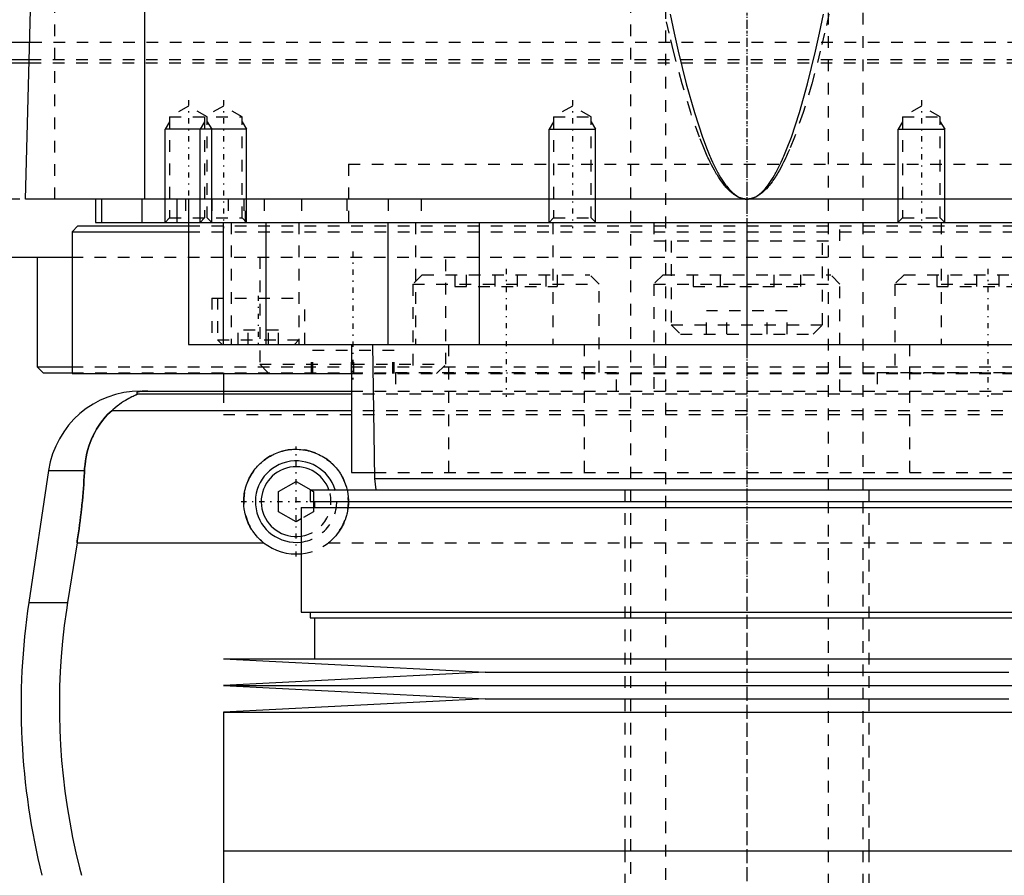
# Model space of a CAD drawing. Extents: x -105 to 105, y -139 to 487.
# Tile 5 of 12: x -63 to 22, y -42 to 32. Entities that reach past the tile are written whole.
import ezdxf

# ---------------------------------------------------------------- set-up
doc = ezdxf.new("R2010")
doc.units = 0
doc.linetypes.add('CENTER', pattern=[1.5, 0.45, -0.5, 0.05, -0.5])
doc.linetypes.add('DASHED', pattern=[2, 1, -1])
for name, color, linetype in [('AM_0', 7, 'CONTINUOUS'), ('AM_10', 7, 'CONTINUOUS'), ('AM_3', 7, 'DASHED'), ('AM_7', 7, 'CENTER')]:
    doc.layers.add(name, color=color, linetype=linetype)

msp = doc.modelspace()

# ---------------------------------------------------------------- linework, layer by layer
at = {"layer": 'AM_0', "color": 7, "linetype": 'CONTINUOUS'}
for p, q in [((-51.744, 16.5), (-51.744, 77.05)), ((-62, 16.5), (-60.5, 73.35)), ((-80, 30), (-61.608, 30)), ((-79.5, 28.2), (-61.658, 28.2)), ((-78.5, 28.5), (-61.649, 28.5)), ((62, 16.5), (-62, 16.5)), ((-56, 16.5), (-56, 14.5)), ((-55.474, 16.5), (-55.474, 14.5)), ((-52, 16.5), (-52, 14.5)), ((-49, 16.5), (-49, 14.5)), ((-48, 16.5), (-48, 4)), ((-56, 14.5), (56, 14.5)), ((-45.003, 14.5), (-45.003, 4)), ((-41.361, 14.5), (-41.361, 4)), ((-30.85, 14.5), (-30.85, 4)), ((-23, 14.5), (-23, 4)), ((-13, 14.5), (-13.005, 14.505)), ((0, 14.5), (0, 4)), ((13.005, 14.505), (13, 14.5)), ((-57.5, 14.2), (-58, 13.7)), ((-58, 13.7), (-58, 1.5)), ((-58, 13.7), (-48.014, 13.7)), ((-57.5, 14.2), (-48.014, 14.2)), ((-79.5, 11.5), (-58.063, 11.5)), ((-61, 11.5), (-61, 2.08)), ((-48, 4), (48, 4)), ((-34, 4), (-34, -7)), ((-32.175, 4), (-32, -7.5)), ((-61, 2.08), (-60.5, 1.58)), ((-61, 2.08), (-58.042, 2.08)), ((-60.5, 1.58), (-58.019, 1.58)), ((-58, 1.5), (-34.039, 1.5)), ((-45, 1.5), (-45, 0)), ((-52.11, 0), (-34, 0)), ((-34, -0.254), (-52.378, -0.254)), ((-34, -1.693), (-54.6, -1.693)), ((-60.021, -6.813), (-61.724, -18.159)), ((-60.021, -6.813), (-56.932, -6.813)), ((-34, -7), (-32.008, -7)), ((-32, -7.5), (-31.9, -8.5)), ((-32, -7.5), (32, -7.5)), ((-40.25, -8.634), (-38.75, -7.768)), ((-38.75, -7.768), (-37.482, -8.5)), ((-40.25, -10.366), (-40.25, -8.634)), ((-37.525, -8.5), (-37.525, -9.5)), ((-37.525, -8.5), (37.525, -8.5)), ((-38.325, -10), (-38.325, -19)), ((-38.325, -10), (38.325, -10)), ((-37.525, -9.5), (37.525, -9.5)), ((-37.25, -9.5), (-37.25, -10)), ((-37.175, -9.5), (-37.175, -10)), ((-38.75, -11.232), (-40.25, -10.366)), ((-38.325, -10.987), (-38.75, -11.232)), ((-57.58, -13.032), (-58.394, -18.159)), ((-57.58, -13.032), (-41.538, -13.032)), ((-61.724, -18.159), (-58.394, -18.159)), ((-38.325, -19), (38.325, -19)), ((-37.525, -19), (-37.525, -19.5)), ((-37.525, -19.5), (37.525, -19.5)), ((-37.175, -19.5), (-37.175, -23)), ((-45, -23), (-22.5, -24.15)), ((-45, -23), (45, -23)), ((-22.5, -24.15), (-45, -25.3)), ((-22.5, -24.15), (22.5, -24.15)), ((-45, -25.3), (-22.5, -26.45)), ((-45, -25.3), (45, -25.3)), ((-22.5, -26.45), (-45, -27.6)), ((-22.5, -26.45), (22.5, -26.45)), ((-45, -27.6), (-45, -39.5)), ((-45, -27.6), (45, -27.6)), ((-45, -39.5), (45, -39.5)), ((-45, -39.5), (-45, -52.9)), ((-45, -39.5), (0, -39.5))]:
    msp.add_line(p, q, dxfattribs=at)
for points in [[(-6.59, 32.391, 0), (-6.245, 30.764, 0), (-5.9, 29.225, 0), (-5.208, 26.409, 0), (-4.515, 23.945, 0), (-3.822, 21.831, 0), (-3.417, 20.761, 0), (-3.302, 20.477, 0), (-3.186, 20.203, 0), (-3.128, 20.069, 0), (-3.07, 19.938, 0), (-2.955, 19.684, 0), (-2.839, 19.439, 0), (-2.723, 19.204, 0), (-2.607, 18.979, 0), (-2.491, 18.763, 0), (-2.434, 18.659, 0), (-2.376, 18.558, 0), (-2.26, 18.362, 0), (-2.144, 18.176, 0), (-2.086, 18.087, 0), (-2.028, 18, 0), (-1.912, 17.833, 0), (-1.797, 17.677, 0), (-1.739, 17.602, 0), (-1.681, 17.53, 0), (-1.565, 17.393, 0), (-1.449, 17.265, 0), (-1.333, 17.148, 0), (-1.217, 17.04, 0), (-1.101, 16.942, 0), (-1.043, 16.897, 0), (-0.985, 16.854, 0), (-0.869, 16.775, 0), (-0.754, 16.707, 0), (-0.638, 16.648, 0), (-0.57, 16.618, 0), (-0.551, 16.611, 0), (-0.531, 16.603, 0), (-0.522, 16.599, 0), (-0.512, 16.596, 0), (-0.493, 16.588, 0), (-0.473, 16.582, 0), (-0.454, 16.575, 0), (-0.435, 16.569, 0), (-0.415, 16.563, 0), (-0.406, 16.56, 0), (-0.396, 16.557, 0), (-0.377, 16.552, 0), (-0.357, 16.547, 0), (-0.348, 16.544, 0), (-0.338, 16.542, 0), (-0.319, 16.537, 0), (-0.299, 16.533, 0), (-0.29, 16.531, 0), (-0.28, 16.529, 0), (-0.261, 16.525, 0), (-0.242, 16.521, 0), (-0.222, 16.518, 0), (-0.203, 16.515, 0), (-0.184, 16.512, 0), (-0.174, 16.511, 0), (-0.164, 16.51, 0), (-0.145, 16.508, 0), (-0.126, 16.506, 0), (-0.106, 16.504, 0), (-0.087, 16.503, 0), (-0.068, 16.502, 0), (-0.058, 16.501, 0), (-0.048, 16.501, 0), (-0.029, 16.5, 0), (-0.01, 16.5, 0), (0, 16.5, 0)], [(0, 16.5, 0), (0.01, 16.5, 0), (0.029, 16.5, 0), (0.048, 16.501, 0), (0.058, 16.501, 0), (0.068, 16.502, 0), (0.087, 16.503, 0), (0.106, 16.504, 0), (0.126, 16.506, 0), (0.145, 16.508, 0), (0.164, 16.51, 0), (0.174, 16.511, 0), (0.184, 16.512, 0), (0.203, 16.515, 0), (0.222, 16.518, 0), (0.242, 16.521, 0), (0.261, 16.525, 0), (0.28, 16.529, 0), (0.29, 16.531, 0), (0.299, 16.533, 0), (0.319, 16.537, 0), (0.338, 16.542, 0), (0.348, 16.544, 0), (0.357, 16.547, 0), (0.377, 16.552, 0), (0.396, 16.557, 0), (0.406, 16.56, 0), (0.415, 16.563, 0), (0.435, 16.569, 0), (0.454, 16.575, 0), (0.473, 16.582, 0), (0.493, 16.588, 0), (0.512, 16.596, 0), (0.522, 16.599, 0), (0.531, 16.603, 0), (0.551, 16.611, 0), (0.57, 16.618, 0), (0.589, 16.627, 0), (0.609, 16.635, 0), (0.628, 16.644, 0), (0.638, 16.648, 0), (0.647, 16.653, 0), (0.667, 16.662, 0), (0.686, 16.671, 0), (0.754, 16.707, 0), (0.869, 16.775, 0), (0.985, 16.854, 0), (1.043, 16.897, 0), (1.101, 16.942, 0), (1.217, 17.04, 0), (1.333, 17.148, 0), (1.449, 17.265, 0), (1.565, 17.393, 0), (1.681, 17.53, 0), (1.739, 17.602, 0), (1.797, 17.677, 0), (1.912, 17.833, 0), (2.028, 18, 0), (2.086, 18.087, 0), (2.144, 18.176, 0), (2.26, 18.362, 0), (2.376, 18.558, 0), (2.434, 18.659, 0), (2.491, 18.763, 0), (2.607, 18.979, 0), (2.723, 19.204, 0), (2.839, 19.439, 0), (2.955, 19.684, 0), (3.07, 19.938, 0), (3.128, 20.069, 0), (3.186, 20.203, 0), (3.302, 20.477, 0), (3.417, 20.761, 0), (3.822, 21.831, 0), (4.515, 23.945, 0), (5.208, 26.409, 0), (5.9, 29.225, 0), (6.245, 30.764, 0), (6.59, 32.391, 0)], [(-51.492, 0, 0), (-51.497, 0, 0), (-51.506, 0, 0), (-51.516, 0, 0), (-51.521, 0, 0), (-51.525, 0, 0), (-51.535, 0, 0), (-51.544, 0, 0), (-51.553, 0, 0), (-51.562, 0, 0), (-51.57, 0, 0), (-51.574, 0, 0), (-51.579, 0, 0), (-51.587, -0.001, 0), (-51.596, -0.001, 0), (-51.605, -0.001, 0), (-51.614, -0.001, 0), (-51.623, -0.001, 0), (-51.627, -0.001, 0), (-51.631, -0.001, 0), (-51.64, -0.001, 0), (-51.649, -0.002, 0), (-51.653, -0.002, 0), (-51.657, -0.002, 0), (-51.666, -0.002, 0), (-51.674, -0.002, 0), (-51.678, -0.002, 0), (-51.682, -0.002, 0), (-51.689, -0.003, 0), (-51.697, -0.003, 0), (-51.704, -0.003, 0), (-51.712, -0.003, 0), (-51.719, -0.003, 0), (-51.723, -0.004, 0), (-51.726, -0.004, 0), (-51.734, -0.004, 0), (-51.741, -0.004, 0), (-51.748, -0.004, 0), (-51.756, -0.005, 0), (-51.763, -0.005, 0), (-51.766, -0.005, 0), (-51.77, -0.005, 0), (-51.777, -0.006, 0), (-51.784, -0.006, 0), (-51.79, -0.006, 0), (-51.797, -0.007, 0), (-51.803, -0.007, 0), (-51.807, -0.007, 0), (-51.81, -0.007, 0), (-51.816, -0.007, 0), (-51.822, -0.008, 0), (-51.842, -0.009, 0), (-51.874, -0.011, 0), (-51.89, -0.012, 0), (-51.905, -0.013, 0), (-51.934, -0.015, 0), (-51.962, -0.017, 0), (-51.988, -0.019, 0), (-52.012, -0.022, 0), (-52.035, -0.024, 0), (-52.046, -0.025, 0), (-52.057, -0.026, 0), (-52.077, -0.029, 0), (-52.096, -0.031, 0), (-52.105, -0.032, 0), (-52.113, -0.033, 0), (-52.129, -0.036, 0), (-52.145, -0.038, 0), (-52.153, -0.039, 0), (-52.16, -0.04, 0), (-52.175, -0.043, 0), (-52.189, -0.045, 0), (-52.234, -0.053, 0), (-52.298, -0.069, 0), (-52.348, -0.084, 0), (-52.386, -0.099, 0), (-52.413, -0.113, 0), (-52.423, -0.121, 0), (-52.432, -0.128, 0), (-52.445, -0.142, 0), (-52.452, -0.157, 0), (-52.454, -0.171, 0), (-52.451, -0.186, 0), (-52.443, -0.201, 0), (-52.437, -0.209, 0), (-52.43, -0.216, 0), (-52.412, -0.231, 0), (-52.391, -0.247, 0), (-52.378, -0.254, 0)], [(-52.378, -0.254, 0), (-52.377, -0.255, 0), (-52.376, -0.256, 0), (-52.375, -0.258, 0), (-52.375, -0.259, 0), (-52.376, -0.26, 0), (-52.377, -0.263, 0), (-52.379, -0.265, 0), (-52.381, -0.268, 0), (-52.385, -0.271, 0), (-52.389, -0.274, 0), (-52.391, -0.275, 0), (-52.394, -0.277, 0), (-52.4, -0.281, 0), (-52.406, -0.284, 0), (-52.413, -0.288, 0), (-52.421, -0.292, 0), (-52.429, -0.296, 0), (-52.433, -0.299, 0), (-52.438, -0.301, 0), (-52.447, -0.306, 0), (-52.457, -0.31, 0), (-52.462, -0.313, 0), (-52.468, -0.315, 0), (-52.479, -0.321, 0), (-52.49, -0.326, 0), (-52.496, -0.329, 0), (-52.502, -0.331, 0), (-52.514, -0.337, 0), (-52.527, -0.343, 0), (-52.54, -0.349, 0), (-52.553, -0.355, 0), (-52.567, -0.361, 0), (-52.574, -0.364, 0), (-52.581, -0.368, 0), (-52.595, -0.374, 0), (-52.61, -0.381, 0), (-52.663, -0.405, 0), (-52.763, -0.452, 0), (-52.876, -0.506, 0), (-52.999, -0.568, 0), (-53.064, -0.602, 0), (-53.132, -0.638, 0), (-53.273, -0.717, 0), (-53.426, -0.807, 0), (-53.588, -0.908, 0), (-53.758, -1.021, 0), (-53.936, -1.147, 0), (-54.027, -1.214, 0), (-54.12, -1.286, 0), (-54.309, -1.438, 0), (-54.502, -1.605, 0), (-54.6, -1.693, 0)], [(-54.6, -1.693, 0), (-54.718, -1.8, 0), (-54.945, -2.021, 0), (-55.16, -2.253, 0), (-55.263, -2.372, 0), (-55.363, -2.494, 0), (-55.554, -2.744, 0), (-55.733, -3.004, 0), (-55.901, -3.271, 0), (-56.056, -3.547, 0), (-56.199, -3.831, 0), (-56.266, -3.975, 0), (-56.33, -4.121, 0), (-56.448, -4.419, 0), (-56.554, -4.722, 0), (-56.647, -5.031, 0), (-56.727, -5.345, 0), (-56.795, -5.664, 0), (-56.824, -5.825, 0), (-56.85, -5.988, 0), (-56.893, -6.315, 0), (-56.922, -6.646, 0), (-56.932, -6.813, 0)], [(-41.538, -13.032, 0), (-41.601, -12.982, 0), (-41.722, -12.879, 0), (-41.839, -12.772, 0), (-41.895, -12.718, 0), (-41.951, -12.663, 0), (-42.059, -12.55, 0), (-42.164, -12.432, 0), (-42.266, -12.309, 0), (-42.364, -12.181, 0), (-42.458, -12.05, 0), (-42.503, -11.982, 0), (-42.548, -11.914, 0), (-42.633, -11.775, 0), (-42.713, -11.632, 0), (-42.788, -11.486, 0), (-42.858, -11.337, 0), (-42.922, -11.186, 0), (-42.952, -11.109, 0), (-42.981, -11.033, 0), (-43.034, -10.877, 0), (-43.081, -10.721, 0), (-43.103, -10.642, 0), (-43.123, -10.563, 0), (-43.158, -10.405, 0), (-43.188, -10.247, 0), (-43.2, -10.168, 0), (-43.211, -10.089, 0), (-43.229, -9.931, 0), (-43.242, -9.774, 0), (-43.248, -9.619, 0), (-43.25, -9.465, 0), (-43.246, -9.311, 0), (-43.242, -9.234, 0), (-43.237, -9.156, 0), (-43.222, -9, 0), (-43.202, -8.844, 0), (-43.176, -8.688, 0), (-43.145, -8.532, 0), (-43.108, -8.377, 0), (-43.087, -8.3, 0), (-43.065, -8.223, 0), (-43.017, -8.07, 0), (-42.963, -7.919, 0), (-42.904, -7.77, 0), (-42.84, -7.624, 0), (-42.771, -7.48, 0), (-42.734, -7.409, 0), (-42.697, -7.338, 0), (-42.618, -7.2, 0), (-42.534, -7.065, 0), (-42.447, -6.934, 0), (-42.355, -6.807, 0), (-42.259, -6.683, 0), (-42.21, -6.623, 0), (-42.16, -6.564, 0), (-42.058, -6.449, 0), (-41.953, -6.339, 0), (-41.845, -6.233, 0), (-41.732, -6.13, 0), (-41.615, -6.03, 0), (-41.554, -5.981, 0), (-41.493, -5.932, 0), (-41.366, -5.838, 0), (-41.235, -5.748, 0), (-41.168, -5.705, 0), (-41.1, -5.663, 0), (-40.962, -5.581, 0), (-40.82, -5.504, 0), (-40.748, -5.468, 0), (-40.675, -5.432, 0), (-40.527, -5.366, 0), (-40.376, -5.304, 0), (-40.223, -5.248, 0), (-40.068, -5.197, 0), (-39.912, -5.153, 0), (-39.833, -5.132, 0), (-39.754, -5.114, 0), (-39.596, -5.08, 0), (-39.437, -5.053, 0), (-39.278, -5.031, 0), (-39.119, -5.015, 0), (-38.962, -5.005, 0), (-38.883, -5.002, 0), (-38.805, -5, 0), (-38.649, -5.001, 0), (-38.492, -5.007, 0), (-38.334, -5.019, 0), (-38.175, -5.037, 0), (-38.016, -5.06, 0), (-37.937, -5.074, 0), (-37.857, -5.089, 0), (-37.699, -5.124, 0), (-37.542, -5.165, 0), (-37.386, -5.212, 0), (-37.232, -5.264, 0), (-37.079, -5.322, 0), (-37.004, -5.352, 0), (-36.93, -5.385, 0), (-36.782, -5.453, 0), (-36.638, -5.526, 0), (-36.497, -5.605, 0), (-36.36, -5.687, 0), (-36.226, -5.775, 0), (-36.161, -5.82, 0), (-36.096, -5.866, 0), (-35.971, -5.961, 0), (-35.85, -6.059, 0), (-35.791, -6.109, 0), (-35.734, -6.16, 0), (-35.623, -6.264, 0), (-35.516, -6.371, 0), (-35.463, -6.426, 0), (-35.411, -6.483, 0), (-35.31, -6.599, 0), (-35.212, -6.719, 0), (-35.118, -6.844, 0), (-35.027, -6.972, 0), (-34.94, -7.105, 0), (-34.899, -7.172, 0), (-34.858, -7.241, 0), (-34.781, -7.38, 0), (-34.708, -7.522, 0), (-34.64, -7.667, 0), (-34.578, -7.814, 0), (-34.52, -7.964, 0), (-34.494, -8.039, 0), (-34.468, -8.115, 0), (-34.422, -8.268, 0), (-34.381, -8.423, 0), (-34.362, -8.5, 0)], [(-56.932, -6.813, 0), (-56.941, -6.985, 0), (-56.96, -7.331, 0), (-56.981, -7.678, 0), (-56.992, -7.852, 0), (-57.004, -8.026, 0), (-57.03, -8.374, 0), (-57.058, -8.723, 0), (-57.088, -9.071, 0), (-57.12, -9.42, 0), (-57.155, -9.769, 0), (-57.173, -9.943, 0), (-57.191, -10.117, 0), (-57.23, -10.464, 0), (-57.27, -10.81, 0), (-57.313, -11.155, 0), (-57.357, -11.498, 0), (-57.403, -11.84, 0), (-57.427, -12.01, 0), (-57.451, -12.18, 0), (-57.501, -12.52, 0), (-57.553, -12.861, 0), (-57.58, -13.032, 0)], [(-58.394, -18.159, 0), (-58.495, -18.825, 0), (-58.674, -20.156, 0), (-58.821, -21.482, 0), (-58.882, -22.142, 0), (-58.935, -22.799, 0), (-59.018, -24.102, 0), (-59.071, -25.384, 0), (-59.094, -26.642, 0), (-59.089, -27.883, 0), (-59.057, -29.149, 0), (-59.03, -29.791, 0), (-58.995, -30.438, 0), (-58.902, -31.746, 0), (-58.777, -33.067, 0), (-58.62, -34.395, 0), (-58.431, -35.726, 0), (-58.21, -37.055, 0), (-58.088, -37.717, 0), (-57.958, -38.376, 0), (-57.676, -39.685, 0), (-57.366, -40.978, 0), (-57.2, -41.616, 0)]]:
    msp.add_polyline3d(points, dxfattribs=at)
for centre, radius, start, end in [((-52.11, -8), 8, 90, 171.46703), ((-38.75, -9.5), 3.5, 16.60155, 276.97456), ((-38.75, -9.5), 3, 19.47122, 278.1443), ((-38.75, -9.5), 4.5, 231.7104, 275.41935), ((-2.388, -27.062), 60, 171.46703, 194.03784)]:
    msp.add_arc(centre, radius, start, end, dxfattribs=at)
at = {"layer": 'AM_10', "color": 7, "linetype": 'CONTINUOUS'}
for p, q in [((-49.621, 23.156), (-50, 22.5)), ((-46.621, 23.156), (-47, 22.5)), ((-46.379, 23.156), (-46, 22.5)), ((-43.379, 23.156), (-43, 22.5)), ((-16.621, 23.156), (-17, 22.5)), ((-13.379, 23.156), (-13, 22.5)), ((13.379, 23.156), (13, 22.5)), ((16.621, 23.156), (17, 22.5)), ((-50, 14.5), (-50, 22.5)), ((-43, 22.5), (-50, 22.5)), ((-47, 14.5), (-47, 22.5)), ((-46, 14.5), (-46, 22.5)), ((-43, 14.5), (-43, 22.5)), ((-17, 14.5), (-17, 22.5)), ((-17, 22.5), (-13, 22.5)), ((-13, 14.5), (-13, 22.5)), ((13, 14.5), (13, 22.5)), ((13, 22.5), (17, 22.5)), ((17, 14.5), (17, 22.5))]:
    msp.add_line(p, q, dxfattribs=at)
at = {"layer": 'AM_3', "color": 6, "linetype": 'DASHED'}
for p, q in [((-7, 419), (-7, -110.5)), ((7, -110.5), (7, 419)), ((-10, 403.5), (-10, -70.5)), ((10, -70.5), (10, 403.5)), ((-59.5, 16.5), (-59.5, 75.489)), ((-61.608, 30), (61.608, 30)), ((-61.658, 28.2), (61.658, 28.2)), ((-61.649, 28.5), (61.649, 28.5)), ((-48, 24.5), (-49.621, 23.564)), ((-46.379, 23.564), (-48, 24.5)), ((-45, 24.5), (-46.621, 23.564)), ((-43.379, 23.564), (-45, 24.5)), ((-15, 24.5), (-16.621, 23.564)), ((-13.379, 23.564), (-15, 24.5)), ((15, 24.5), (13.379, 23.564)), ((16.621, 23.564), (15, 24.5)), ((-49.621, 23.564), (-49.621, 14.879)), ((-49.621, 23.564), (-43.379, 23.564)), ((-46.621, 23.564), (-46.621, 14.879)), ((-46.379, 14.879), (-46.379, 23.564)), ((-43.379, 14.879), (-43.379, 23.564)), ((-16.621, 23.564), (-16.621, 14.879)), ((-16.621, 23.564), (-13.379, 23.564)), ((-13.379, 14.879), (-13.379, 23.564)), ((13.379, 23.564), (13.379, 14.879)), ((13.379, 23.564), (16.621, 23.564)), ((16.621, 14.879), (16.621, 23.564)), ((-34.25, 19.5), (34.25, 19.5)), ((-34.25, 19.5), (-34.25, 14.2)), ((-34.25, 19.5), (0, 19.5)), ((79.5, 16.5), (-79.5, 16.5)), ((-48.25, 16.5), (-48.25, 14.5)), ((-46, 16.5), (-46, 14.5)), ((-44.587, 16.5), (-44.587, 14.5)), ((-43.236, 16.5), (-43.236, 14.5)), ((-43.087, 14.5), (-43.087, 16.5)), ((-41.5, 16.5), (-41.5, 14.5)), ((-38.286, 16.5), (-38.286, 14.5)), ((-34.381, 16.5), (-34.381, 14.5)), ((-30.84, 16.5), (-30.84, 14.5)), ((-28, 16.5), (-28, 14.5)), ((-49.621, 14.879), (-50, 14.5)), ((-49.621, 14.879), (-43.379, 14.879)), ((-46.621, 14.879), (-47, 14.5)), ((-46, 14.5), (-46.379, 14.879)), ((-44.341, 14.5), (-44.341, 4)), ((-43, 14.5), (-43.379, 14.879)), ((-38.5, 14.5), (-38.5, 4)), ((-28.477, 14.5), (-28.477, 4)), ((-16.621, 14.879), (-17, 14.5)), ((-16.695, 14.5), (-16.695, 4)), ((-16.621, 14.879), (-13.379, 14.879)), ((-13.005, 14.505), (-13.379, 14.879)), ((-8, 14.5), (-8, 12.9)), ((8, 12.9), (8, 14.5)), ((13.379, 14.879), (13.005, 14.505)), ((13.379, 14.879), (16.621, 14.879)), ((17, 14.5), (16.621, 14.879)), ((16.695, 14.5), (16.695, 4)), ((-48.014, 14.2), (48.014, 14.2)), ((-48.014, 13.7), (48.014, 13.7)), ((-8, 12.9), (8, 12.9)), ((-6.5, 12.9), (-6.5, 5.7)), ((6.5, 5.7), (6.5, 12.9)), ((-58.063, 11.5), (58.063, 11.5)), ((-41.878, 11.5), (-41.878, 2.3)), ((-25.878, 2.3), (-25.878, 11.5)), ((-27.904, 10), (-28.704, 9.2)), ((-27.904, 10), (-13.504, 10)), ((-25.097, 10), (-25.097, 9)), ((-24.137, 10), (-24.137, 9)), ((-21.664, 10), (-21.664, 9)), ((-19.744, 10), (-19.744, 9)), ((-17.272, 10), (-17.272, 9)), ((-16.311, 10), (-16.311, 9)), ((-12.704, 9.2), (-13.504, 10)), ((-7.2, 10), (-8, 9.2)), ((-7.2, 10), (7.2, 10)), ((-4.619, 10), (-4.619, 9)), ((-2.309, 10), (-2.309, 9)), ((2.309, 10), (2.309, 9)), ((4.619, 10), (4.619, 9)), ((8, 9.2), (7.2, 10)), ((13.504, 10), (12.704, 9.2)), ((13.504, 10), (27.904, 10)), ((16.311, 10), (16.311, 9)), ((17.272, 10), (17.272, 9)), ((19.744, 10), (19.744, 9)), ((21.664, 10), (21.664, 9)), ((-28.704, 9.2), (-28.704, 1.6)), ((-28.704, 9.2), (-12.704, 9.2)), ((-25.097, 9), (-16.311, 9)), ((-12.704, 1.6), (-12.704, 9.2)), ((-8, 9.2), (-8, 0)), ((-8, 9.2), (8, 9.2)), ((-4.619, 9), (4.619, 9)), ((8, 0), (8, 9.2)), ((12.704, 9.2), (12.704, 1.6)), ((12.704, 9.2), (28.704, 9.2)), ((16.311, 9), (25.097, 9)), ((-46, 8), (-46, 4)), ((-46, 8), (-38, 8)), ((-45.5, 8), (-45.5, 4.4)), ((-38, 4), (-38, 8)), ((-3.464, 4.9), (-3.464, 6.9)), ((3.464, 6.9), (-3.464, 6.9)), ((-1.732, 4.9), (-1.732, 6.9)), ((1.732, 4.9), (1.732, 6.9)), ((3.464, 4.9), (3.464, 6.9)), ((-43.732, 4), (-43.732, 5.25)), ((-40.268, 5.25), (-43.732, 5.25)), ((-42.866, 4), (-42.866, 5.25)), ((-41.134, 4), (-41.134, 5.25)), ((-40.268, 4), (-40.268, 5.25)), ((-6.5, 5.7), (-5.7, 4.9)), ((-6.5, 5.7), (6.5, 5.7)), ((5.7, 4.9), (6.5, 5.7)), ((-45.5, 4.4), (-45.1, 4)), ((-45.5, 4.4), (-38.5, 4.4)), ((-38.9, 4), (-38.5, 4.4)), ((-5.7, 4.9), (5.7, 4.9)), ((-37.43, 1.5), (-37.43, 3.5)), ((-30.327, 3.5), (-37.43, 3.5)), ((-37.324, 1.5), (-37.324, 3.5)), ((-33.984, 1.5), (-33.984, 3.5)), ((-33.772, 1.5), (-33.772, 3.5)), ((-30.432, 1.5), (-30.432, 3.5)), ((-30.327, 1.5), (-30.327, 3.5)), ((-25.65, 4), (-25.65, -7)), ((-13.979, 4), (-13.979, -7)), ((13.979, 4), (13.979, -7)), ((-58.042, 2.08), (58.042, 2.08)), ((-41.878, 2.3), (-41.078, 1.5)), ((-41.878, 2.3), (-25.878, 2.3)), ((-26.678, 1.5), (-25.878, 2.3)), ((-58.019, 1.58), (58.019, 1.58)), ((-45, 1.58), (-45, 1.5)), ((-34.039, 1.5), (34.039, 1.5)), ((-30.204, 1.6), (-30.204, 0)), ((-30.204, 1.6), (-11.204, 1.6)), ((-20.592, 1.5), (-20.592, 1.6)), ((-15.211, 1.6), (-15.211, 1.5)), ((-11.204, 0), (-11.204, 1.6)), ((11.204, 1.6), (11.204, 0)), ((11.204, 1.6), (30.204, 1.6)), ((15.211, 1.5), (15.211, 1.6)), ((20.592, 1.6), (20.592, 1.5)), ((-45, 0), (-45, -2)), ((-34, 0), (34, 0)), ((34, -0.254), (-34, -0.254)), ((-45, -2), (45, -2)), ((-45, -2), (45, -2)), ((34, -1.693), (-34, -1.693)), ((-32.008, -7), (32.008, -7)), ((-37.482, -8.5), (-37.25, -8.634)), ((-37.25, -8.634), (-37.25, -9.5)), ((-10.5, -8.5), (-10.5, -39.5)), ((10.5, -39.5), (10.5, -8.5)), ((-37.25, -10), (-37.25, -10.366)), ((-37.25, -10.366), (-38.325, -10.987)), ((-35.962, -13.032), (35.962, -13.032)), ((-10.5, -39.5), (-10.5, -70.5)), ((10.5, -70.5), (10.5, -39.5))]:
    msp.add_line(p, q, dxfattribs=at)
for points in [[(0, 16.5, 0), (-0.01, 16.5, 0), (-0.031, 16.5, 0), (-0.052, 16.501, 0), (-0.062, 16.501, 0), (-0.072, 16.502, 0), (-0.093, 16.503, 0), (-0.114, 16.504, 0), (-0.134, 16.506, 0), (-0.155, 16.508, 0), (-0.176, 16.51, 0), (-0.186, 16.511, 0), (-0.196, 16.512, 0), (-0.217, 16.515, 0), (-0.238, 16.518, 0), (-0.258, 16.521, 0), (-0.279, 16.525, 0), (-0.3, 16.529, 0), (-0.31, 16.531, 0), (-0.32, 16.533, 0), (-0.341, 16.537, 0), (-0.362, 16.542, 0), (-0.372, 16.544, 0), (-0.382, 16.547, 0), (-0.403, 16.552, 0), (-0.424, 16.557, 0), (-0.434, 16.56, 0), (-0.444, 16.563, 0), (-0.465, 16.569, 0), (-0.486, 16.575, 0), (-0.506, 16.582, 0), (-0.527, 16.588, 0), (-0.548, 16.595, 0), (-0.558, 16.599, 0), (-0.568, 16.603, 0), (-0.589, 16.61, 0), (-0.61, 16.618, 0), (-0.682, 16.648, 0), (-0.806, 16.707, 0), (-0.93, 16.775, 0), (-1.054, 16.854, 0), (-1.116, 16.896, 0), (-1.178, 16.942, 0), (-1.302, 17.04, 0), (-1.426, 17.147, 0), (-1.549, 17.265, 0), (-1.673, 17.392, 0), (-1.797, 17.529, 0), (-1.859, 17.601, 0), (-1.921, 17.676, 0), (-2.045, 17.832, 0), (-2.169, 17.999, 0), (-2.231, 18.086, 0), (-2.293, 18.175, 0), (-2.417, 18.361, 0), (-2.541, 18.557, 0), (-2.603, 18.658, 0), (-2.664, 18.762, 0), (-2.788, 18.977, 0), (-2.912, 19.202, 0), (-3.036, 19.437, 0), (-3.16, 19.682, 0), (-3.284, 19.936, 0), (-3.345, 20.067, 0), (-3.407, 20.201, 0), (-3.531, 20.474, 0), (-3.655, 20.758, 0), (-4.088, 21.828, 0), (-4.829, 23.941, 0), (-5.57, 26.404, 0), (-6.311, 29.219, 0), (-6.68, 30.758, 0), (-7.05, 32.384, 0)], [(7.05, 32.384, 0), (6.68, 30.758, 0), (6.311, 29.219, 0), (5.57, 26.404, 0), (4.829, 23.941, 0), (4.088, 21.828, 0), (3.655, 20.758, 0), (3.531, 20.474, 0), (3.407, 20.201, 0), (3.345, 20.067, 0), (3.284, 19.936, 0), (3.16, 19.682, 0), (3.036, 19.437, 0), (2.912, 19.202, 0), (2.788, 18.977, 0), (2.664, 18.762, 0), (2.603, 18.658, 0), (2.541, 18.557, 0), (2.417, 18.361, 0), (2.293, 18.175, 0), (2.231, 18.086, 0), (2.169, 17.999, 0), (2.045, 17.832, 0), (1.921, 17.676, 0), (1.859, 17.601, 0), (1.797, 17.529, 0), (1.673, 17.392, 0), (1.549, 17.265, 0), (1.426, 17.147, 0), (1.302, 17.04, 0), (1.178, 16.942, 0), (1.116, 16.896, 0), (1.054, 16.854, 0), (0.93, 16.775, 0), (0.806, 16.707, 0), (0.682, 16.648, 0), (0.558, 16.599, 0), (0.486, 16.575, 0), (0.465, 16.569, 0), (0.444, 16.563, 0), (0.434, 16.56, 0), (0.424, 16.557, 0), (0.403, 16.552, 0), (0.382, 16.547, 0), (0.372, 16.544, 0), (0.362, 16.542, 0), (0.341, 16.537, 0), (0.32, 16.533, 0), (0.31, 16.531, 0), (0.3, 16.529, 0), (0.279, 16.525, 0), (0.258, 16.521, 0), (0.238, 16.518, 0), (0.217, 16.515, 0), (0.196, 16.512, 0), (0.186, 16.511, 0), (0.176, 16.51, 0), (0.155, 16.508, 0), (0.134, 16.506, 0), (0.114, 16.504, 0), (0.093, 16.503, 0), (0.072, 16.502, 0), (0.062, 16.501, 0), (0.052, 16.501, 0), (0.031, 16.5, 0), (0.01, 16.5, 0), (0, 16.5, 0)], [(-56.932, -6.813, 0), (-56.922, -6.646, 0), (-56.893, -6.315, 0), (-56.85, -5.988, 0), (-56.824, -5.825, 0), (-56.795, -5.664, 0), (-56.727, -5.345, 0), (-56.647, -5.031, 0), (-56.554, -4.722, 0), (-56.448, -4.418, 0), (-56.329, -4.121, 0), (-56.266, -3.975, 0), (-56.199, -3.83, 0), (-56.056, -3.547, 0), (-55.9, -3.271, 0), (-55.733, -3.003, 0), (-55.554, -2.744, 0), (-55.363, -2.494, 0), (-55.263, -2.372, 0), (-55.16, -2.253, 0), (-54.945, -2.021, 0), (-54.718, -1.8, 0), (-54.6, -1.693, 0)], [(-57.58, -13.032, 0), (-57.553, -12.861, 0), (-57.501, -12.52, 0), (-57.451, -12.18, 0), (-57.427, -12.01, 0), (-57.403, -11.84, 0), (-57.357, -11.498, 0), (-57.313, -11.155, 0), (-57.27, -10.81, 0), (-57.23, -10.464, 0), (-57.191, -10.117, 0), (-57.173, -9.943, 0), (-57.155, -9.769, 0), (-57.12, -9.42, 0), (-57.088, -9.071, 0), (-57.058, -8.723, 0), (-57.03, -8.374, 0), (-57.004, -8.026, 0), (-56.992, -7.852, 0), (-56.981, -7.678, 0), (-56.96, -7.331, 0), (-56.941, -6.985, 0), (-56.932, -6.813, 0)], [(-34.362, -8.5, 0), (-34.356, -8.528, 0), (-34.344, -8.584, 0), (-34.333, -8.639, 0), (-34.328, -8.667, 0), (-34.323, -8.695, 0), (-34.313, -8.751, 0), (-34.304, -8.807, 0), (-34.295, -8.862, 0), (-34.288, -8.918, 0), (-34.281, -8.974, 0), (-34.278, -9.002, 0), (-34.275, -9.03, 0), (-34.269, -9.085, 0), (-34.264, -9.141, 0), (-34.26, -9.197, 0), (-34.257, -9.252, 0), (-34.254, -9.307, 0), (-34.253, -9.335, 0), (-34.252, -9.363, 0), (-34.251, -9.418, 0), (-34.25, -9.472, 0), (-34.25, -9.5, 0)], [(-34.278, -10, 0), (-34.29, -10.096, 0), (-34.32, -10.29, 0), (-34.359, -10.485, 0), (-34.382, -10.581, 0), (-34.407, -10.678, 0), (-34.464, -10.87, 0), (-34.529, -11.06, 0), (-34.603, -11.247, 0), (-34.685, -11.431, 0), (-34.776, -11.611, 0), (-34.824, -11.699, 0), (-34.874, -11.786, 0), (-34.979, -11.956, 0), (-35.092, -12.12, 0), (-35.21, -12.279, 0), (-35.335, -12.43, 0), (-35.464, -12.574, 0), (-35.53, -12.644, 0), (-35.597, -12.711, 0), (-35.738, -12.843, 0), (-35.885, -12.97, 0), (-35.962, -13.032, 0)], [(-34.25, -9.5, 0), (-34.251, -9.582, 0), (-34.257, -9.748, 0), (-34.269, -9.915, 0), (-34.278, -10, 0)]]:
    msp.add_polyline3d(points, dxfattribs=at)
for radius, start, end in [(4.5, 275.41935, 231.7104), (3, 278.1443, 19.47122), (3.5, 276.97456, 16.60155)]:
    msp.add_arc((-38.75, -9.5), radius, start, end, dxfattribs=at)
at = {"layer": 'AM_7', "color": 4, "linetype": 'CENTER'}
for p, q in [((0, 487.475), (0, -138.975)), ((0, 352.425), (0, -16.925)), ((0, 242.7), (0, -37.19)), ((-48, 25), (-48, 14)), ((-45, 25), (-45, 14)), ((-15, 25), (-15, 14)), ((15, 25), (15, 14)), ((0, 20.475), (0, -81.35)), ((-33.878, 12), (-33.878, 1)), ((-20.704, 10.5), (-20.704, -0.5)), ((20.704, 10.5), (20.704, -0.5)), ((-42, 8.2), (-42, 3.8)), ((-38.75, -14.225), (-38.75, -4.775)), ((0, -5.4), (0, -73.6)), ((0, -6.95), (0, -41.05)), ((-43.475, -9.5), (-34.025, -9.5))]:
    msp.add_line(p, q, dxfattribs=at)

doc.saveas('drawing.dxf')
